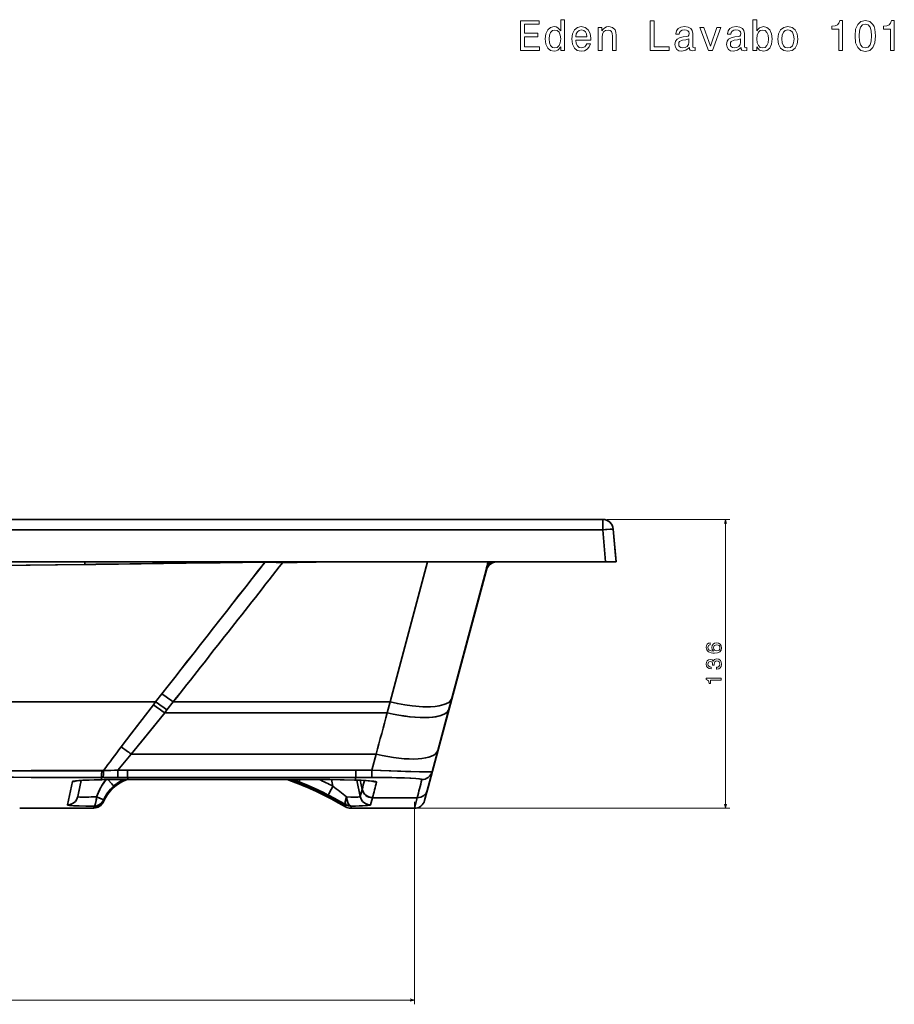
# Model space of a CAD drawing. Extents: x 88 to 2391, y -1 to 1539.
# Tile 5 of 7: x 821 to 1232, y 1076 to 1539. Entities that reach past the tile are written whole.
import ezdxf

# ---------------------------------------------------------------- set-up
doc = ezdxf.new("R2010")
doc.units = 0

msp = doc.modelspace()

# ---------------------------------------------------------------- linework, layer by layer
at = {"color": 7, "lineweight": 35}
for p, q in [((1094.92, 1304.05), (594.5, 1304.05)), ((1094.92, 1304.05), (594.5, 1304.05)), ((843.46, 1304.05), (594.5, 1304.05)), ((1094.92, 1304.05), (594.5, 1304.05)), ((594.5, 1304.05), (845.47, 1304.05)), ((843.46, 1304.05), (868.55, 1304.05)), ((868.55, 1304.05), (846.41, 1304.05)), ((594.5, 1299.23), (1094.92, 1299.23)), ((594.5, 1299.23), (1094.92, 1299.23)), ((1096.25, 1284.05), (594.5, 1284.05)), ((594.5, 1284.05), (1096.25, 1284.05)), ((994.94, 1218.25), (1012.54, 1284.05)), ((994.94, 1218.25), (1012.54, 1284.05)), ((1040.25, 1280.35), (1011.19, 1171.89)), ((1040.54, 1281.43), (1012.52, 1176.86)), ((1012.52, 1176.86), (1040.54, 1281.43)), ((1023.92, 1219.92), (1040.09, 1280.35)), ((1040.09, 1280.35), (1023.92, 1219.92)), ((594.5, 1218.25), (884.67, 1218.25)), ((594.5, 1218.25), (884.67, 1218.25)), ((892.95, 1218.25), (994.94, 1218.25)), ((892.95, 1218.25), (994.94, 1218.25)), ((1017.35, 1195.37), (1022.55, 1214.82)), ((1022.55, 1214.82), (1017.35, 1195.37)), ((993.58, 1213.15), (888.92, 1213.15)), ((993.58, 1213.15), (888.92, 1213.15)), ((873.19, 1193.68), (988.37, 1193.68)), ((873.19, 1193.68), (988.37, 1193.68)), ((978.83, 1186.1), (871.46, 1186.1)), ((978.83, 1186.1), (871.46, 1186.1)), ((871.46, 1182.69), (978.83, 1182.69)), ((978.83, 1182.69), (871.46, 1182.69)), ((932.46, 1181.75), (871.79, 1181.75)), ((871.79, 1181.75), (932.46, 1181.75)), ((871.79, 1181.74), (932.46, 1181.74)), ((959.28, 1181.75), (932.46, 1181.75)), ((932.46, 1181.75), (959.28, 1181.75)), ((959.28, 1181.74), (932.46, 1181.74)), ((1007.69, 1173.15), (986.67, 1173.15)), ((986.67, 1173.15), (1007.69, 1173.15)), ((827.09, 1168.3), (855.57, 1168.3)), ((855.57, 1168.3), (827.09, 1168.3)), ((855.57, 1168.3), (827.09, 1168.3)), ((1006.36, 1168.18), (976.49, 1168.18)), ((1006.36, 1168.18), (976.49, 1168.18)), ((976.49, 1168.18), (1006.36, 1168.18))]:
    msp.add_line(p, q, dxfattribs=at)
at = {"color": 7, "lineweight": 35, "ltscale": 0.023656}
msp.add_line((846.41, 1304.05), (845.47, 1304.05), dxfattribs=at)
at = {"color": 7, "lineweight": 35, "ltscale": 0.000601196}
msp.add_line((868.55, 1304.05), (868.53, 1304.05), dxfattribs=at)
at = {"color": 7, "lineweight": 35, "ltscale": 0.120639}
msp.add_line((1094.92, 1304.05), (1094.92, 1299.23), dxfattribs=at)
msp.add_line((1094.92, 1304.05), (1094.92, 1299.23), dxfattribs=at)
at = {"color": 7, "lineweight": 13}
for p, q in [((1096.92, 1304.05), (1154.66, 1304.05)), ((1152.66, 1168.18), (1152.66, 1304.05)), ((1006.36, 1171.18), (1006.36, 1076)), ((1008.36, 1168.18), (1154.66, 1168.18)), ((182.65, 1078), (1006.36, 1078))]:
    msp.add_line(p, q, dxfattribs=at)
at = {"color": 7, "lineweight": 35, "ltscale": 0.38081}
for p, q in [((1096.25, 1284.05), (1094.92, 1299.23)), ((1094.92, 1299.23), (1096.25, 1284.05))]:
    msp.add_line(p, q, dxfattribs=at)
at = {"color": 7, "lineweight": 35, "ltscale": 0.312082}
msp.add_line((1100.99, 1287.05), (1099.9, 1299.49), dxfattribs=at)
at = {"color": 7, "lineweight": 35, "ltscale": 0.387369}
msp.add_line((1101.25, 1284.05), (1099.9, 1299.49), dxfattribs=at)
msp.add_line((1101.25, 1284.05), (1099.9, 1299.49), dxfattribs=at)
at = {"color": 7, "lineweight": 35, "ltscale": 0.000457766}
msp.add_line((936.16, 1284.04), (936.16, 1284.06), dxfattribs=at)
at = {"color": 7, "lineweight": 35, "ltscale": 0.000460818}
msp.add_line((936.16, 1284.04), (936.16, 1284.06), dxfattribs=at)
at = {"color": 7, "lineweight": 35, "ltscale": 0.007218}
msp.add_line((944.43, 1283.77), (944.43, 1284.06), dxfattribs=at)
msp.add_line((944.43, 1283.77), (944.43, 1284.06), dxfattribs=at)
at = {"color": 7, "lineweight": 35, "ltscale": 0.125095}
for p, q in [((1101.25, 1284.05), (1096.25, 1284.05)), ((1096.25, 1284.05), (1101.25, 1284.05))]:
    msp.add_line(p, q, dxfattribs=at)
at = {"color": 7, "lineweight": 35, "ltscale": 0.026614}
msp.add_line((1100.52, 1284.05), (1099.45, 1284.05), dxfattribs=at)
at = {"color": 7, "lineweight": 35, "ltscale": 0.075286}
msp.add_line((1100.99, 1287.05), (1101.25, 1284.05), dxfattribs=at)
at = {"color": 7, "lineweight": 35, "ltscale": 0.000698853}
for p, q in [((1040.11, 1280.35), (1040.09, 1280.35)), ((1040.09, 1280.35), (1040.11, 1280.35))]:
    msp.add_line(p, q, dxfattribs=at)
at = {"color": 7, "lineweight": 35, "ltscale": 0.000701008}
msp.add_line((1040.12, 1280.38), (1040.11, 1280.35), dxfattribs=at)
at = {"color": 7, "lineweight": 35, "ltscale": 0.012562}
msp.add_line((1040.25, 1280.84), (1040.12, 1280.36), dxfattribs=at)
at = {"color": 7, "lineweight": 35, "ltscale": 0.028867}
msp.add_line((1040.25, 1280.35), (1040.55, 1281.46), dxfattribs=at)
at = {"color": 7, "lineweight": 35, "ltscale": 0.001094}
msp.add_line((1040.26, 1280.39), (1040.25, 1280.35), dxfattribs=at)
at = {"color": 7, "lineweight": 35, "ltscale": 0.042599}
for p, q in [((884.67, 1218.25), (883.61, 1216.91)), ((883.61, 1216.91), (884.67, 1218.25))]:
    msp.add_line(p, q, dxfattribs=at)
at = {"color": 7, "lineweight": 35, "ltscale": 0.118253}
msp.add_line((884.67, 1218.25), (887.59, 1221.96), dxfattribs=at)
at = {"color": 7, "lineweight": 35, "ltscale": 0.118252}
msp.add_line((887.59, 1221.96), (884.67, 1218.25), dxfattribs=at)
at = {"color": 7, "lineweight": 35, "ltscale": 0.119156}
for p, q in [((892.95, 1218.25), (890, 1214.5)), ((890, 1214.5), (892.95, 1218.25))]:
    msp.add_line(p, q, dxfattribs=at)
at = {"color": 7, "lineweight": 35, "ltscale": 0.132009}
for p, q in [((994.94, 1218.25), (993.58, 1213.15)), ((993.58, 1213.15), (994.94, 1218.25))]:
    msp.add_line(p, q, dxfattribs=at)
at = {"color": 7, "lineweight": 35, "ltscale": 0.131952}
for p, q in [((1022.55, 1214.82), (1023.92, 1219.92)), ((1023.92, 1219.92), (1022.55, 1214.82))]:
    msp.add_line(p, q, dxfattribs=at)
at = {"color": 7, "lineweight": 35, "ltscale": 0.043321}
for p, q in [((890, 1214.5), (888.92, 1213.15)), ((888.92, 1213.15), (890, 1214.5))]:
    msp.add_line(p, q, dxfattribs=at)
at = {"color": 7, "lineweight": 35, "ltscale": 0.258251}
msp.add_line((1017.35, 1195.37), (1014.68, 1185.39), dxfattribs=at)
msp.add_line((1017.35, 1195.37), (1014.68, 1185.39), dxfattribs=at)
at = {"color": 7, "lineweight": 35, "ltscale": 0.196026}
msp.add_line((988.37, 1193.68), (986.36, 1186.1), dxfattribs=at)
msp.add_line((988.37, 1193.68), (986.36, 1186.1), dxfattribs=at)
at = {"color": 7, "lineweight": 35, "ltscale": 0.020065}
for p, q in [((860.15, 1185.95), (859.35, 1185.95)), ((859.35, 1185.95), (860.15, 1185.95))]:
    msp.add_line(p, q, dxfattribs=at)
at = {"color": 7, "lineweight": 35, "ltscale": 0.112976}
msp.add_line((871.46, 1186.1), (866.94, 1186.1), dxfattribs=at)
at = {"color": 7, "lineweight": 35, "ltscale": 0.112978}
msp.add_line((866.94, 1186.1), (871.46, 1186.1), dxfattribs=at)
at = {"color": 7, "lineweight": 35, "ltscale": 0.085266}
for p, q in [((866.95, 1182.69), (866.94, 1186.1)), ((866.95, 1182.69), (866.94, 1186.1)), ((871.46, 1182.69), (871.46, 1186.1)), ((871.46, 1182.69), (871.46, 1186.1)), ((978.83, 1186.1), (978.83, 1182.69))]:
    msp.add_line(p, q, dxfattribs=at)
at = {"color": 7, "lineweight": 35, "ltscale": 0.188104}
msp.add_line((986.36, 1186.1), (978.83, 1186.1), dxfattribs=at)
at = {"color": 7, "lineweight": 35, "ltscale": 0.188095}
for p, q in [((986.36, 1186.1), (978.83, 1186.1)), ((986.36, 1182.69), (978.83, 1182.69)), ((978.83, 1182.69), (986.36, 1182.69))]:
    msp.add_line(p, q, dxfattribs=at)
at = {"color": 7, "lineweight": 35, "ltscale": 0.085263}
for p, q in [((978.83, 1182.69), (978.83, 1186.1)), ((986.36, 1186.1), (986.36, 1182.69)), ((986.36, 1182.69), (986.36, 1186.1))]:
    msp.add_line(p, q, dxfattribs=at)
at = {"color": 7, "lineweight": 35, "ltscale": 0.192931}
msp.add_line((849.66, 1181.3), (848.05, 1173.75), dxfattribs=at)
at = {"color": 7, "lineweight": 35, "ltscale": 0.154727}
msp.add_line((848.37, 1175.26), (849.66, 1181.31), dxfattribs=at)
at = {"color": 7, "lineweight": 35, "ltscale": 0.026215}
for p, q in [((859.14, 1181.65), (859.14, 1182.7)), ((859.14, 1182.7), (859.14, 1181.65))]:
    msp.add_line(p, q, dxfattribs=at)
at = {"color": 7, "lineweight": 35, "ltscale": 0.020053}
msp.add_line((859.14, 1182.7), (859.94, 1182.69), dxfattribs=at)
at = {"color": 7, "lineweight": 35, "ltscale": 0.020052}
msp.add_line((859.14, 1182.7), (859.94, 1182.69), dxfattribs=at)
at = {"color": 7, "lineweight": 35, "ltscale": 0.112971}
msp.add_line((866.95, 1182.69), (871.46, 1182.69), dxfattribs=at)
msp.add_line((866.95, 1182.69), (871.46, 1182.69), dxfattribs=at)
at = {"color": 7, "lineweight": 35, "ltscale": 0.047491}
for p, q in [((871.79, 1181.75), (869.89, 1181.75)), ((869.89, 1181.75), (871.79, 1181.75)), ((871.79, 1181.74), (869.89, 1181.74))]:
    msp.add_line(p, q, dxfattribs=at)
at = {"color": 7, "lineweight": 35, "ltscale": 0.00010376}
for p, q in [((869.89, 1181.74), (869.89, 1181.75)), ((869.89, 1181.74), (869.89, 1181.75)), ((871.79, 1181.74), (871.79, 1181.75)), ((932.46, 1181.74), (932.46, 1181.75))]:
    msp.add_line(p, q, dxfattribs=at)
at = {"color": 7, "lineweight": 35, "ltscale": 0.024883}
for p, q in [((871.79, 1181.75), (871.46, 1182.69)), ((871.46, 1182.69), (871.79, 1181.75))]:
    msp.add_line(p, q, dxfattribs=at)
at = {"color": 7, "lineweight": 35, "ltscale": 0.000106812}
for p, q in [((871.79, 1181.75), (871.79, 1181.74)), ((932.46, 1181.75), (932.46, 1181.74)), ((959.28, 1181.75), (959.28, 1181.74)), ((959.28, 1181.75), (959.28, 1181.74))]:
    msp.add_line(p, q, dxfattribs=at)
at = {"color": 7, "lineweight": 35, "ltscale": 0.030992}
msp.add_line((952.56, 1181.74), (952.11, 1180.58), dxfattribs=at)
msp.add_line((952.56, 1181.74), (952.11, 1180.58), dxfattribs=at)
at = {"color": 7, "lineweight": 35, "ltscale": 0.078743}
msp.add_line((967.35, 1181.7), (968, 1178.62), dxfattribs=at)
msp.add_line((967.35, 1181.7), (968, 1178.62), dxfattribs=at)
at = {"color": 7, "lineweight": 35, "ltscale": 0.031615}
for p, q in [((978.83, 1182.69), (978.54, 1181.46)), ((978.54, 1181.46), (978.83, 1182.69))]:
    msp.add_line(p, q, dxfattribs=at)
at = {"color": 7, "lineweight": 35, "ltscale": 0.196123}
msp.add_line((979.25, 1181.42), (980.88, 1173.75), dxfattribs=at)
msp.add_line((979.25, 1181.42), (980.88, 1173.75), dxfattribs=at)
at = {"color": 7, "lineweight": 35, "ltscale": 0.108826}
msp.add_line((981.78, 1177.11), (980.88, 1181.37), dxfattribs=at)
at = {"color": 7, "lineweight": 35, "ltscale": 0.108595}
msp.add_line((980.88, 1181.36), (981.78, 1177.11), dxfattribs=at)
at = {"color": 7, "lineweight": 35, "ltscale": 0.28027}
msp.add_line((843.16, 1169.8), (845.49, 1180.76), dxfattribs=at)
msp.add_line((843.16, 1169.8), (845.49, 1180.76), dxfattribs=at)
at = {"color": 7, "lineweight": 35, "ltscale": 0.009618}
for p, q in [((952.07, 1180.2), (952.11, 1180.58)), ((952.11, 1180.58), (952.07, 1180.2))]:
    msp.add_line(p, q, dxfattribs=at)
at = {"color": 7, "lineweight": 35, "ltscale": 0.08694}
msp.add_line((981.78, 1177.11), (980.88, 1173.75), dxfattribs=at)
at = {"color": 7, "lineweight": 35, "ltscale": 0.086931}
msp.add_line((981.78, 1177.11), (980.88, 1173.75), dxfattribs=at)
at = {"color": 7, "lineweight": 35, "ltscale": 0.001848}
for p, q in [((981.8, 1177.18), (981.78, 1177.11)), ((981.78, 1177.11), (981.8, 1177.18)), ((986.69, 1173.22), (986.67, 1173.15)), ((986.69, 1173.22), (986.67, 1173.15))]:
    msp.add_line(p, q, dxfattribs=at)
at = {"color": 7, "lineweight": 35, "ltscale": 0.128585}
for p, q in [((1012.52, 1176.85), (1011.19, 1171.89)), ((1011.19, 1171.89), (1012.52, 1176.85))]:
    msp.add_line(p, q, dxfattribs=at)
at = {"color": 7, "lineweight": 35, "ltscale": 0.000212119}
for p, q in [((1012.52, 1176.86), (1012.52, 1176.85)), ((1012.52, 1176.85), (1012.52, 1176.86))]:
    msp.add_line(p, q, dxfattribs=at)
at = {"color": 7, "lineweight": 35, "ltscale": 0.038563}
msp.add_line((848.05, 1173.75), (848.37, 1175.26), dxfattribs=at)
msp.add_line((848.05, 1173.75), (848.37, 1175.26), dxfattribs=at)
at = {"color": 7, "lineweight": 35, "ltscale": 0.038531}
msp.add_line((848.05, 1173.75), (848.37, 1175.26), dxfattribs=at)
at = {"color": 7, "lineweight": 35, "ltscale": 0.00073854}
msp.add_line((848.05, 1173.72), (848.05, 1173.75), dxfattribs=at)
at = {"color": 7, "lineweight": 35, "ltscale": 3.11219e-05}
msp.add_line((848.05, 1173.75), (848.05, 1173.75), dxfattribs=at)
at = {"color": 7, "lineweight": 35, "ltscale": 0.000741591}
msp.add_line((848.05, 1173.75), (848.05, 1173.72), dxfattribs=at)
at = {"color": 7, "lineweight": 35, "ltscale": 0.007407}
for p, q in [((860.16, 1172.12), (860.16, 1171.83)), ((860.16, 1171.83), (860.16, 1172.12))]:
    msp.add_line(p, q, dxfattribs=at)
at = {"color": 7, "lineweight": 35, "ltscale": 0.012833}
for p, q in [((860.16, 1171.83), (860.16, 1171.31)), ((860.16, 1171.31), (860.16, 1171.83))]:
    msp.add_line(p, q, dxfattribs=at)
at = {"color": 7, "lineweight": 35, "ltscale": 0.000516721}
msp.add_line((980.88, 1173.75), (980.88, 1173.73), dxfattribs=at)
at = {"color": 7, "lineweight": 35, "ltscale": 0.000525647}
msp.add_line((980.88, 1173.73), (980.88, 1173.75), dxfattribs=at)
at = {"color": 7, "lineweight": 35, "ltscale": 0.086972}
msp.add_line((986.67, 1173.15), (985.77, 1169.79), dxfattribs=at)
msp.add_line((986.67, 1173.15), (985.77, 1169.79), dxfattribs=at)
at = {"color": 7, "lineweight": 35, "ltscale": 0.12867}
for p, q in [((1006.36, 1168.18), (1007.69, 1173.15)), ((1007.69, 1173.15), (1006.36, 1168.18))]:
    msp.add_line(p, q, dxfattribs=at)
at = {"color": 7, "lineweight": 35, "ltscale": 0.000211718}
for p, q in [((1007.69, 1173.16), (1007.69, 1173.15)), ((1007.69, 1173.15), (1007.69, 1173.16))]:
    msp.add_line(p, q, dxfattribs=at)
at = {"color": 7, "lineweight": 35, "ltscale": 0.003726}
msp.add_line((820.73, 1168.18), (820.88, 1168.18), dxfattribs=at)
at = {"color": 7, "lineweight": 35, "ltscale": 6.40869e-05}
for p, q in [((827.09, 1168.3), (827.09, 1168.3)), ((827.09, 1168.3), (827.09, 1168.3)), ((855.57, 1168.3), (855.57, 1168.3)), ((855.57, 1168.3), (855.57, 1168.3)), ((976.49, 1168.18), (976.49, 1168.18)), ((1006.36, 1168.18), (1006.36, 1168.18)), ((1006.36, 1168.18), (1006.36, 1168.18))]:
    msp.add_line(p, q, dxfattribs=at)
at = {"color": 7, "lineweight": 35, "ltscale": 0.013185}
msp.add_line((855.57, 1168.3), (855.58, 1168.83), dxfattribs=at)
msp.add_line((855.57, 1168.3), (855.58, 1168.83), dxfattribs=at)
at = {"color": 7, "lineweight": 35, "ltscale": 0.007581}
msp.add_line((855.58, 1168.83), (855.58, 1169.13), dxfattribs=at)
at = {"color": 7, "lineweight": 35, "ltscale": 0.007582}
msp.add_line((855.58, 1169.13), (855.58, 1168.83), dxfattribs=at)
at = {"color": 7, "lineweight": 35, "ltscale": 0.02197}
msp.add_line((974.17, 1169.73), (973.94, 1168.88), dxfattribs=at)
msp.add_line((974.17, 1169.73), (973.94, 1168.88), dxfattribs=at)
at = {"color": 7, "lineweight": 35, "ltscale": 6.43769e-05}
msp.add_line((973.94, 1168.88), (973.94, 1168.88), dxfattribs=at)
at = {"color": 7, "lineweight": 35, "ltscale": 6.01901e-05}
msp.add_line((973.94, 1168.88), (973.94, 1168.88), dxfattribs=at)
at = {"color": 7, "lineweight": 35, "ltscale": 0.004107}
msp.add_line((974.22, 1169.89), (974.17, 1169.73), dxfattribs=at)
at = {"color": 7, "lineweight": 35, "ltscale": 0.004101}
msp.add_line((974.17, 1169.73), (974.22, 1169.89), dxfattribs=at)
at = {"color": 7, "lineweight": 35, "ltscale": 0.026243}
for p, q in [((976.49, 1168.18), (976.75, 1169.2)), ((976.75, 1169.2), (976.49, 1168.18))]:
    msp.add_line(p, q, dxfattribs=at)
at = {"color": 7, "lineweight": 35, "ltscale": 6.71387e-05}
msp.add_line((976.49, 1168.18), (976.49, 1168.18), dxfattribs=at)
at = {"color": 7, "lineweight": 13}
for points in [[(1056.34, 1524.63), (1065.22, 1524.63), (1065.22, 1526.32), (1058.2, 1526.32), (1058.2, 1531.06), (1064.45, 1531.06), (1064.45, 1532.74), (1058.2, 1532.74), (1058.2, 1536.93), (1065.05, 1536.93), (1065.05, 1538.63), (1056.34, 1538.63)], [(1075.2, 1526.3), (1075.2, 1524.63), (1076.98, 1524.63), (1076.98, 1539.11), (1075.22, 1539.11), (1075.22, 1533.81), (1073.87, 1535.34), (1073.04, 1535.7), (1072.1, 1535.84), (1070.38, 1535.44), (1069.05, 1534.31), (1068.18, 1532.5), (1067.88, 1530.05), (1068.18, 1527.61), (1069.05, 1525.78), (1070.38, 1524.63), (1072.1, 1524.24), (1073.04, 1524.39), (1073.89, 1524.75)], [(1117.2, 1524.63), (1126.2, 1524.63), (1126.2, 1526.32), (1119.06, 1526.32), (1119.06, 1538.63), (1117.2, 1538.63)], [(1167.37, 1526.3), (1168.68, 1524.75), (1170.48, 1524.24), (1172.17, 1524.63), (1173.52, 1525.78), (1174.37, 1527.61), (1174.69, 1530.05), (1174.37, 1532.5), (1173.5, 1534.31), (1172.17, 1535.44), (1170.48, 1535.84), (1168.7, 1535.32), (1167.98, 1534.67), (1167.37, 1533.81), (1167.37, 1539.11), (1165.6, 1539.11), (1165.6, 1524.63), (1167.37, 1524.63)], [(1205.94, 1524.63), (1207.78, 1524.63), (1207.78, 1538.73), (1206.41, 1538.73), (1206.04, 1537.5), (1205.32, 1536.67), (1204.21, 1536.19), (1202.67, 1536.03), (1202.67, 1534.59), (1205.94, 1534.59)], [(1213.59, 1531.47), (1213.89, 1528.3), (1214.84, 1526.04), (1216.35, 1524.67), (1218.45, 1524.22), (1220.53, 1524.67), (1222.04, 1526.04), (1222.97, 1528.3), (1223.29, 1531.47), (1222.97, 1534.61), (1222.58, 1535.86), (1222.04, 1536.89), (1220.53, 1538.26), (1218.45, 1538.73), (1216.35, 1538.26), (1214.84, 1536.87), (1213.89, 1534.61)], [(1230.23, 1524.63), (1232.07, 1524.63), (1232.07, 1538.73), (1230.69, 1538.73), (1230.33, 1537.5), (1229.61, 1536.67), (1228.5, 1536.19), (1226.96, 1536.03), (1226.96, 1534.59), (1230.23, 1534.59)], [(1072.4, 1534.25), (1073.57, 1533.97), (1074.46, 1533.18), (1074.98, 1531.87), (1075.18, 1530.05), (1074.98, 1528.22), (1074.46, 1526.91), (1073.57, 1526.1), (1072.4, 1525.84), (1071.29, 1526.1), (1070.44, 1526.91), (1069.88, 1528.24), (1069.69, 1530.05), (1069.88, 1531.85), (1070.44, 1533.16), (1071.29, 1533.97)], [(1082.24, 1529.53), (1089.34, 1529.53), (1089.36, 1530.36), (1089.04, 1532.68), (1088.15, 1534.41), (1086.74, 1535.46), (1084.86, 1535.84), (1083.03, 1535.44), (1081.62, 1534.31), (1080.71, 1532.48), (1080.39, 1530.05), (1080.69, 1527.57), (1081.6, 1525.76), (1082.99, 1524.63), (1084.8, 1524.24), (1086.38, 1524.51), (1087.67, 1525.19), (1088.62, 1526.28), (1089.16, 1527.73), (1087.41, 1527.73), (1087.04, 1526.93), (1086.52, 1526.32), (1085.03, 1525.84), (1083.88, 1526.06), (1083.01, 1526.77), (1082.44, 1527.92), (1082.24, 1529.47)], [(1082.24, 1531.02), (1082.46, 1532.41), (1083.01, 1533.44), (1083.84, 1534.07), (1084.93, 1534.29), (1085.99, 1534.07), (1086.82, 1533.44), (1087.33, 1532.41), (1087.51, 1531.02)], [(1092.83, 1524.63), (1094.61, 1524.63), (1094.61, 1530.88), (1094.79, 1532.31), (1095.37, 1533.36), (1096.28, 1534.01), (1097.49, 1534.25), (1098.46, 1534.05), (1099.07, 1533.5), (1099.37, 1532.6), (1099.47, 1531.39), (1099.47, 1524.63), (1101.24, 1524.63), (1101.24, 1531.75), (1101.16, 1533.18), (1100.8, 1534.37), (1099.61, 1535.46), (1097.76, 1535.84), (1096.73, 1535.7), (1095.86, 1535.32), (1095.11, 1534.67), (1094.53, 1533.81), (1094.53, 1535.46), (1092.83, 1535.46)], [(1135.7, 1526.04), (1135.7, 1525.98), (1135.8, 1525.29), (1136.1, 1524.81), (1137.37, 1524.43), (1138.36, 1524.59), (1138.36, 1525.96), (1137.94, 1525.9), (1137.37, 1526.16), (1137.27, 1526.97), (1137.27, 1532.58), (1137.03, 1534.01), (1136.33, 1535.02), (1135.1, 1535.62), (1133.36, 1535.84), (1131.67, 1535.6), (1130.41, 1534.92), (1129.63, 1533.85), (1129.37, 1532.43), (1129.37, 1532.31), (1130.96, 1532.31), (1131.1, 1533.16), (1131.54, 1533.77), (1132.27, 1534.13), (1133.3, 1534.27), (1134.29, 1534.17), (1134.99, 1533.87), (1135.42, 1533.34), (1135.56, 1532.62), (1135.48, 1531.77), (1135.16, 1531.35), (1134.35, 1531.14), (1132.84, 1530.98), (1131.1, 1530.62), (1129.87, 1529.97), (1129.14, 1528.97), (1128.92, 1527.47), (1129.12, 1526.14), (1129.75, 1525.15), (1130.76, 1524.53), (1132.15, 1524.31), (1134.03, 1524.73)], [(1144.66, 1524.63), (1146.53, 1524.63), (1150.49, 1535.46), (1148.65, 1535.46), (1145.61, 1526.73), (1142.5, 1535.46), (1140.64, 1535.46)], [(1159.99, 1526.04), (1159.99, 1525.98), (1160.09, 1525.29), (1160.39, 1524.81), (1161.66, 1524.43), (1162.65, 1524.59), (1162.65, 1525.96), (1162.23, 1525.9), (1161.66, 1526.16), (1161.56, 1526.97), (1161.56, 1532.58), (1161.32, 1534.01), (1160.61, 1535.02), (1159.38, 1535.62), (1157.65, 1535.84), (1155.95, 1535.6), (1154.7, 1534.92), (1153.92, 1533.85), (1153.65, 1532.43), (1153.65, 1532.31), (1155.25, 1532.31), (1155.39, 1533.16), (1155.83, 1533.77), (1156.56, 1534.13), (1157.59, 1534.27), (1158.58, 1534.17), (1159.28, 1533.87), (1159.71, 1533.34), (1159.85, 1532.62), (1159.77, 1531.77), (1159.44, 1531.35), (1158.64, 1531.14), (1157.12, 1530.98), (1155.39, 1530.62), (1154.16, 1529.97), (1153.43, 1528.97), (1153.21, 1527.47), (1153.41, 1526.14), (1154.04, 1525.15), (1155.05, 1524.53), (1156.44, 1524.31), (1158.31, 1524.73)], [(1172.88, 1530.05), (1172.68, 1528.24), (1172.13, 1526.91), (1171.27, 1526.1), (1170.18, 1525.84), (1168.99, 1526.1), (1168.12, 1526.91), (1167.57, 1528.22), (1167.39, 1530.05), (1167.57, 1531.87), (1168.12, 1533.18), (1168.99, 1533.97), (1170.18, 1534.25), (1171.27, 1533.97), (1172.13, 1533.16), (1172.68, 1531.85)], [(1177.32, 1530.03), (1177.64, 1527.57), (1178.57, 1525.76), (1180.04, 1524.63), (1182.02, 1524.24), (1183.97, 1524.63), (1185.45, 1525.74), (1186.37, 1527.55), (1186.72, 1530.03), (1186.37, 1532.5), (1185.45, 1534.33), (1183.97, 1535.44), (1182.02, 1535.84), (1180.04, 1535.44), (1178.57, 1534.31), (1177.64, 1532.5)], [(1179.13, 1530.05), (1179.31, 1531.87), (1179.88, 1533.18), (1180.79, 1533.99), (1182.02, 1534.27), (1183.23, 1533.99), (1184.14, 1533.2), (1184.7, 1531.87), (1184.9, 1530.05), (1184.7, 1528.22), (1184.14, 1526.89), (1183.23, 1526.08), (1182.02, 1525.82), (1180.79, 1526.08), (1179.88, 1526.89), (1179.31, 1528.22)], [(1215.52, 1531.47), (1215.69, 1533.91), (1216.19, 1535.66), (1217.1, 1536.69), (1218.45, 1537.05), (1219.78, 1536.69), (1220.69, 1535.66), (1221.19, 1533.91), (1221.35, 1531.47), (1221.19, 1529.01), (1220.69, 1527.25), (1219.78, 1526.22), (1218.45, 1525.88), (1217.1, 1526.22), (1216.19, 1527.25), (1215.69, 1529.01)], [(1135.5, 1528.42), (1135.26, 1527.37), (1134.61, 1526.56), (1133.64, 1526.04), (1132.45, 1525.86), (1131.69, 1525.96), (1131.14, 1526.28), (1130.8, 1526.85), (1130.7, 1527.63), (1130.78, 1528.34), (1131.1, 1528.84), (1132.39, 1529.41), (1134.03, 1529.65), (1135.5, 1530.14)], [(1159.79, 1528.42), (1159.54, 1527.37), (1158.9, 1526.56), (1157.93, 1526.04), (1156.74, 1525.86), (1155.97, 1525.96), (1155.43, 1526.28), (1155.09, 1526.85), (1154.99, 1527.63), (1155.07, 1528.34), (1155.39, 1528.84), (1156.68, 1529.41), (1158.31, 1529.65), (1159.79, 1530.14)], [(1145.54, 1246.01), (1144.73, 1245.82), (1144.12, 1245.38), (1143.74, 1244.69), (1143.61, 1243.8), (1143.68, 1243.21), (1143.87, 1242.69), (1144.18, 1242.24), (1144.63, 1241.86), (1145.18, 1241.55), (1145.86, 1241.33), (1146.65, 1241.19), (1147.55, 1241.15), (1148.98, 1241.31), (1150.02, 1241.8), (1150.65, 1242.6), (1150.86, 1243.69), (1150.68, 1244.67), (1150.2, 1245.42), (1149.46, 1245.9), (1148.51, 1246.07), (1147.55, 1245.9), (1146.82, 1245.44), (1146.35, 1244.72), (1146.19, 1243.83), (1146.39, 1242.87), (1146.97, 1242.16), (1145.86, 1242.31), (1145.06, 1242.63), (1144.59, 1243.13), (1144.43, 1243.81), (1144.51, 1244.32), (1144.72, 1244.7), (1145.07, 1244.95), (1145.54, 1245.08)], [(1148.52, 1245.09), (1149.16, 1244.98), (1149.64, 1244.7), (1149.96, 1244.25), (1150.06, 1243.68), (1149.96, 1243.09), (1149.65, 1242.63), (1149.17, 1242.34), (1148.53, 1242.25), (1147.91, 1242.35), (1147.43, 1242.63), (1147.13, 1243.1), (1147.02, 1243.72), (1147.13, 1244.27), (1147.42, 1244.7), (1147.9, 1244.98)], [(1148.46, 1233.58), (1148.53, 1233.58), (1149.5, 1233.74), (1150.22, 1234.21), (1150.69, 1234.96), (1150.86, 1235.95), (1150.69, 1237), (1150.25, 1237.78), (1149.54, 1238.29), (1148.63, 1238.47), (1148.04, 1238.39), (1147.55, 1238.17), (1147.18, 1237.8), (1146.91, 1237.32), (1146.36, 1237.97), (1145.49, 1238.21), (1144.71, 1238.05), (1144.11, 1237.62), (1143.74, 1236.91), (1143.61, 1235.95), (1143.77, 1235.04), (1144.21, 1234.34), (1144.92, 1233.89), (1145.86, 1233.74), (1145.93, 1233.74), (1145.93, 1234.64), (1145.28, 1234.72), (1144.82, 1234.98), (1144.54, 1235.4), (1144.44, 1236), (1144.52, 1236.52), (1144.73, 1236.9), (1145.07, 1237.14), (1145.53, 1237.23), (1146.03, 1237.14), (1146.36, 1236.89), (1146.56, 1236.47), (1146.62, 1235.9), (1146.61, 1235.5), (1147.41, 1235.5), (1147.39, 1236), (1147.48, 1236.63), (1147.72, 1237.11), (1148.12, 1237.39), (1148.63, 1237.49), (1149.22, 1237.38), (1149.65, 1237.09), (1149.92, 1236.62), (1150.01, 1236.01), (1149.91, 1235.37), (1149.61, 1234.91), (1149.13, 1234.62), (1148.46, 1234.5)], [(1150.66, 1228.46), (1150.66, 1229.38), (1143.61, 1229.38), (1143.61, 1228.7), (1144.22, 1228.51), (1144.64, 1228.15), (1144.88, 1227.6), (1144.96, 1226.83), (1145.68, 1226.83), (1145.68, 1228.46)]]:
    msp.add_lwpolyline(points, close=True, dxfattribs=at)
for points in [[(1153.18, 1302.12), (1152.66, 1304.05), (1152.14, 1302.12)], [(1152.14, 1170.11), (1152.66, 1168.18), (1153.18, 1170.11)], [(1004.43, 1077.48), (1006.36, 1078), (1004.43, 1078.52)]]:
    msp.add_lwpolyline(points, dxfattribs=at)
at = {"color": 7, "lineweight": 35}
for points in [[(1094.92, 1299.23), (1096.21, 1299.34), (1098.5, 1299.49), (1099.67, 1299.52), (1099.85, 1299.51), (1099.89, 1299.5), (1099.9, 1299.5), (1099.9, 1299.5), (1099.9, 1299.49), (1099.9, 1299.49)], [(851.3, 1282.87), (809.88, 1282.41), (776.28, 1282.1), (742.82, 1281.84), (704.6, 1281.61), (649.6, 1281.42), (594.5, 1281.38)], [(594.5, 1281.38), (637.42, 1281.4), (680.27, 1281.51), (723.1, 1281.72), (774.35, 1282.08), (825.62, 1282.58), (851.3, 1282.87)], [(994.94, 1218.25), (998.41, 1217.48), (1001.87, 1216.85), (1005.28, 1216.37), (1006.99, 1216.19), (1008.67, 1216.06), (1010.27, 1215.97), (1011.83, 1215.93), (1014.01, 1215.96), (1016.08, 1216.11), (1017.06, 1216.23), (1018, 1216.38), (1019.18, 1216.63), (1020.26, 1216.94), (1021.22, 1217.31), (1021.75, 1217.57), (1022.23, 1217.85), (1022.65, 1218.14), (1023.01, 1218.45), (1023.41, 1218.91), (1023.72, 1219.4), (1023.92, 1219.92)], [(994.94, 1218.25), (998.41, 1217.48), (1001.87, 1216.85), (1005.28, 1216.37), (1006.99, 1216.19), (1008.67, 1216.06), (1010.27, 1215.97), (1011.83, 1215.93), (1014.01, 1215.96), (1016.08, 1216.11), (1017.06, 1216.23), (1018, 1216.38), (1019.18, 1216.63), (1020.26, 1216.94), (1021.22, 1217.31), (1021.75, 1217.57), (1022.23, 1217.85), (1022.65, 1218.14), (1023.01, 1218.45), (1023.41, 1218.91), (1023.72, 1219.4), (1023.92, 1219.92)], [(883.61, 1216.91), (873.49, 1203.69), (868.45, 1197.06)], [(883.61, 1216.91), (872.99, 1203.04), (868.45, 1197.06)], [(993.58, 1213.15), (996.32, 1212.53), (999.07, 1211.99), (1002.48, 1211.45), (1004.13, 1211.25), (1006.52, 1211.01), (1009.47, 1210.85), (1010.45, 1210.83), (1013.16, 1210.89), (1014.81, 1211.02), (1016.47, 1211.25), (1017.51, 1211.46), (1018.73, 1211.79), (1019.65, 1212.12), (1020.61, 1212.59), (1021.25, 1213.02), (1021.79, 1213.5), (1021.94, 1213.67), (1022.29, 1214.17), (1022.52, 1214.71), (1022.55, 1214.82)], [(888.92, 1213.15), (879.37, 1201.27), (873.19, 1193.68)], [(888.92, 1213.15), (879.53, 1201.47), (873.19, 1193.68)], [(859.14, 1182.7), (859.15, 1182.71), (859.17, 1182.77), (859.23, 1183.17), (859.28, 1183.84), (859.35, 1185.95)], [(859.14, 1182.7), (859.15, 1182.71), (859.17, 1182.77), (859.23, 1183.17), (859.28, 1183.84), (859.35, 1185.95)], [(859.94, 1182.69), (859.95, 1182.71), (859.98, 1182.77), (860.03, 1183.17), (860.08, 1183.84), (860.15, 1185.95)], [(859.94, 1182.69), (859.95, 1182.71), (859.98, 1182.77), (860.03, 1183.17), (860.08, 1183.84), (860.15, 1185.95)], [(986.36, 1186.1), (994.44, 1185.81), (1002.21, 1185.56), (1008.82, 1185.39), (1011.43, 1185.34), (1013.94, 1185.34), (1014.54, 1185.36), (1014.66, 1185.38), (1014.68, 1185.39), (1014.68, 1185.39)], [(986.36, 1186.1), (995.24, 1185.78), (1004.68, 1185.49), (1010.84, 1185.35), (1012.99, 1185.33), (1014.14, 1185.34), (1014.47, 1185.36), (1014.65, 1185.38), (1014.67, 1185.39), (1014.68, 1185.39), (1014.68, 1185.39)], [(859.14, 1182.7), (714.09, 1182.9), (594.5, 1182.96)], [(845.49, 1180.76), (845.51, 1180.79), (845.57, 1180.83), (845.7, 1180.88), (846.12, 1180.98), (847.09, 1181.11), (848.5, 1181.24), (851.99, 1181.43), (856.58, 1181.59), (859.14, 1181.65)], [(845.49, 1180.76), (845.5, 1180.77), (845.52, 1180.8), (845.56, 1180.83), (845.69, 1180.88), (846, 1180.96), (847.02, 1181.1), (848.52, 1181.24), (850.37, 1181.35), (852.49, 1181.45), (855.7, 1181.57), (859.14, 1181.65)], [(859.24, 1181.64), (853.37, 1181.48), (849.69, 1181.3), (847.75, 1181.15), (846.98, 1181.05)], [(861.34, 1181.68), (860.25, 1180.19), (859.26, 1178.64), (858.38, 1177.02), (857.59, 1175.36), (856.9, 1173.65)], [(870.37, 1181.74), (868.96, 1181.09), (867.62, 1180.34), (866.36, 1179.49), (865.18, 1178.56), (864.09, 1177.55), (863.13, 1176.52), (862.25, 1175.43), (861.46, 1174.28), (860.76, 1173.07), (860.16, 1171.83)], [(860.16, 1171.31), (860.84, 1172.72), (861.63, 1174.06), (862.53, 1175.34), (863.53, 1176.54), (864.62, 1177.65), (865.8, 1178.68), (867.05, 1179.6), (868.38, 1180.43), (869.77, 1181.14), (871.21, 1181.74)], [(870.37, 1181.74), (869.04, 1181.13), (867.76, 1180.42), (866.54, 1179.62), (865.39, 1178.74), (864.1, 1177.57), (863.5, 1176.94), (862.92, 1176.28), (862.12, 1175.24), (861.39, 1174.15), (860.73, 1173.01), (860.16, 1171.83)], [(862.21, 1181.69), (864, 1179.71), (864.67, 1178.99), (864.95, 1178.7), (864.97, 1178.69), (864.97, 1178.69)], [(862.21, 1181.69), (863.99, 1179.72), (864.67, 1178.98), (864.96, 1178.7), (864.97, 1178.69), (864.97, 1178.69)], [(946.45, 1181.74), (949.96, 1180.49), (953.44, 1179.13), (956.91, 1177.66), (960.36, 1176.1), (963.79, 1174.43), (967.19, 1172.67), (970.58, 1170.82), (973.94, 1168.88)], [(973.94, 1168.88), (970.2, 1171.04), (966.41, 1173.09), (962.58, 1175.03), (958.72, 1176.86), (954.81, 1178.56), (950.66, 1180.23), (946.46, 1181.74)], [(973.94, 1168.88), (969.89, 1171.21), (965.8, 1173.41), (961.67, 1175.48), (957.49, 1177.41), (953.35, 1179.17), (949.18, 1180.78), (946.46, 1181.74)], [(959.28, 1181.75), (965.48, 1181.72), (971.38, 1181.64), (978.54, 1181.46)], [(959.28, 1181.75), (966.53, 1181.71), (973.35, 1181.6), (978.54, 1181.46)], [(978.36, 1181.46), (971.87, 1181.63), (963.56, 1181.73), (959.28, 1181.74)], [(986.67, 1180.98), (986.97, 1180.89), (986.98, 1180.89), (986.96, 1180.9), (986.62, 1180.95), (985.19, 1181.1), (982.32, 1181.29), (978.36, 1181.46)], [(978.54, 1181.46), (982.97, 1181.26), (986.2, 1181.03), (987.33, 1180.9), (988.1, 1180.77), (988.43, 1180.67), (988.51, 1180.62), (988.54, 1180.58), (988.55, 1180.57), (988.55, 1180.54)], [(988.55, 1180.54), (988.55, 1180.58), (988.53, 1180.6), (988.47, 1180.65), (988.3, 1180.71), (987.7, 1180.85), (986.68, 1180.98), (985.32, 1181.11), (983.71, 1181.22), (981.26, 1181.35), (978.54, 1181.46)], [(1009.85, 1181.69), (1009.85, 1181.72), (1009.84, 1181.74), (1009.8, 1181.77), (1009.69, 1181.82), (1009.28, 1181.93), (1008.4, 1182.05), (1007.11, 1182.18), (1004.2, 1182.35), (1000.36, 1182.5), (995.8, 1182.61), (990.76, 1182.67), (986.36, 1182.69)], [(986.36, 1182.69), (993.83, 1182.64), (997.92, 1182.57), (1001.75, 1182.46), (1004.65, 1182.33), (1007.04, 1182.18), (1008.75, 1182.01), (1009.53, 1181.87), (1009.75, 1181.8), (1009.83, 1181.75), (1009.84, 1181.73), (1009.85, 1181.69)], [(952.07, 1180.2), (955.75, 1178.71), (959.39, 1177.14), (962.96, 1175.49), (965.59, 1174.21), (968.17, 1172.92), (971.23, 1171.32), (974.17, 1169.73)], [(952.07, 1180.2), (956.1, 1178.57), (960.03, 1176.85), (963.88, 1175.05), (966.1, 1173.96), (969.31, 1172.33), (974.17, 1169.73)], [(965.85, 1174.4), (963.23, 1175.71), (959.18, 1177.62), (956.39, 1178.84), (952.11, 1180.58)], [(952.11, 1180.58), (956.39, 1178.84), (960.56, 1176.99), (964.59, 1175.04), (965.85, 1174.4)], [(848.05, 1173.72), (848.08, 1173.69), (848.11, 1173.66), (848.2, 1173.62), (848.41, 1173.56), (849.12, 1173.47), (850.06, 1173.43), (851.2, 1173.42), (853.27, 1173.47), (856.9, 1173.65)], [(856.9, 1173.65), (854.4, 1173.51), (852.06, 1173.43), (850.77, 1173.42), (849.65, 1173.44), (848.97, 1173.49), (848.46, 1173.55), (848.14, 1173.64), (848.07, 1173.69), (848.05, 1173.72)], [(856.9, 1173.65), (856.8, 1172.31), (856.6, 1171.06), (856.46, 1170.5), (856.29, 1170), (856.12, 1169.65), (855.94, 1169.37), (855.74, 1169.19), (855.58, 1169.13)], [(860.16, 1172.12), (860.16, 1172.12), (860.16, 1172.13), (860.12, 1172.15), (859.87, 1172.29), (858.11, 1173.11), (856.9, 1173.65)], [(856.9, 1173.65), (859.08, 1172.66), (859.85, 1172.3), (860.12, 1172.15), (860.16, 1172.13), (860.16, 1172.12), (860.16, 1172.12)], [(974.47, 1173.53), (974.12, 1172.56), (973.9, 1171.63), (973.85, 1171.2), (973.85, 1170.81), (973.88, 1170.5), (973.96, 1170.23), (974.07, 1170.03), (974.22, 1169.89)], [(974.47, 1173.53), (976.46, 1173.46), (978.27, 1173.44), (979.73, 1173.48), (980.41, 1173.56), (980.65, 1173.6), (980.8, 1173.66), (980.85, 1173.69), (980.88, 1173.73)], [(976.75, 1169.2), (976.5, 1169.25), (976.27, 1169.34), (976.03, 1169.5), (975.81, 1169.7), (975.42, 1170.21), (975.1, 1170.83), (974.84, 1171.53), (974.6, 1172.5), (974.47, 1173.53)], [(820.88, 1168.18), (823.63, 1168.27), (827.09, 1168.3)], [(855.58, 1169.13), (851.84, 1169.2), (848.56, 1169.29), (845.96, 1169.41), (844.16, 1169.56), (843.51, 1169.65), (843.31, 1169.7), (843.19, 1169.75), (843.17, 1169.77)], [(843.17, 1169.77), (843.19, 1169.75), (843.3, 1169.7), (843.5, 1169.65), (844.11, 1169.56), (845.34, 1169.45), (846.9, 1169.36), (848.67, 1169.29), (852.02, 1169.19), (855.58, 1169.13)], [(985.76, 1169.78), (985.71, 1169.74), (985.46, 1169.67), (985.02, 1169.6), (983.61, 1169.47), (981.24, 1169.34), (976.75, 1169.2)]]:
    msp.add_lwpolyline(points, dxfattribs=at)
for centre, radius, start, end in [((868.55, 1299.05), 5, 90, 90.2746), ((1094.92, 1299.05), 5, 5, 90), ((1094.92, 1299.05), 5, 5, 90), ((1094.92, 1299.05), 5, 4.9999, 90), ((1094.92, 1299.05), 5, 68.76, 90), ((1094.92, 1299.05), 5, 47.5145, 68.7402), ((1094.92, 1299.05), 5, 26.2519, 47.4946), ((1017.24, 1282), 165.95, 179.2894, 179.6994), ((1017.25, 1282), 165.95, 179.2893, 179.6993), ((526.64, 28058.22), 26777.31, 270.694676, 270.87627), ((525.92, 28111.02), 26830.12, 270.694867, 270.876099), ((54803.29, -40908.93), 68424.51, 141.9291726, 141.9951659), ((54055.3, -40323.66), 67474.76, 141.9287491, 141.9956713), ((-45819.93, 37975.1), 59440.38, 321.8019383, 321.8822647), ((-46003.05, 38119.24), 59673.43, 321.8019041, 321.8819198), ((720.93, -5599.94), 6887.34, 88.140367, 88.209257), ((720.67, -5608.22), 6895.62, 88.140408, 88.209216), ((645.22, 20971.11), 19689.61, 270.870731, 270.922988), ((640.42, 21273.1), 19991.64, 270.871332, 270.922865), ((627.84, 1397.78), 428.59, 344.1094, 344.6122), ((627.83, 1397.78), 428.6, 344.1095, 344.6122), ((1044.93, 1279.07), 4.99, 130.3214, 165.1125), ((1044.93, 1279.07), 4.99, 130.2898, 165.1125), ((1044.93, 1279.07), 4.99, 130.3221, 165.1127), ((1044.93, 1279.04), 5.02, 128.4803, 150.0463), ((1044.92, 1279.04), 5.01, 128.4617, 150.0646), ((1051.17, 1277.51), 11.44, 145.1318, 155.5343), ((1051.12, 1277.54), 11.39, 145.1125, 155.558), ((1045.08, 1279.05), 5, 89.9986, 135.5954), ((1045.08, 1279.05), 5, 90, 135.5942), ((1040.56, 1283.48), 1.33, 315.7292, 334.8514), ((1044.93, 1279.07), 4.99, 90.3265, 130.3054), ((1044.93, 1279.07), 4.99, 101.3501, 130.31), ((1044.93, 1279.07), 4.99, 101.35, 130.288), ((1040.92, 1283.8), 1.22, 310.2109, 317.3794), ((1040.92, 1283.8), 1.22, 310.2106, 317.3808), ((1044.92, 1279.04), 5.01, 90.3245, 128.4748), ((1044.92, 1279.04), 5.01, 90.2973, 128.4749), ((1045.08, 1279.05), 5, 101.3535, 114.1326), ((1055.78, 1275.4), 16.51, 155.4784, 162.2531), ((1055.76, 1275.41), 16.5, 155.4764, 162.2565), ((1047.52, 1277.57), 7.99, 150.2319, 159.0433), ((1047.52, 1277.57), 8, 150.2355, 159.0394), ((1040, 1280.36), 0.0862, 350.7665, 54.2178), ((1040, 1280.36), 0.0862, 350.7688, 54.2222), ((1044.91, 1279.05), 5, 150.1573, 165), ((1044.91, 1279.05), 5, 150.1572, 165.0002), ((1052.35, 1277.08), 12.66, 162.1509, 165.058), ((1052.45, 1277.05), 12.77, 162.1622, 165.0421), ((1045.08, 1279.05), 5, 135.5942, 165), ((1045.07, 1279.06), 4.98, 138.1957, 165.0399), ((1052.73, 1277), 12.93, 158.6822, 164.9627), ((1052.51, 1277.07), 12.69, 158.6191, 165.0134), ((1045.03, 1279.08), 4.95, 147.7651, 157.4055), ((1045.08, 1279.05), 5, 145.3227, 155.8138), ((1039.36, 1282.22), 1.39, 330.803, 1.3017), ((1039.36, 1282.22), 1.39, 330.8031, 1.3016), ((1045.26, 1278.9), 5.23, 135.7081, 138.263), ((674.72, 913.75), 369.86, 54.4046, 55.4149), ((674.73, 913.75), 369.85, 54.405, 55.4153), ((680.35, 917.71), 368.13, 54.7254, 55.7394), ((680.35, 917.72), 368.12, 54.7249, 55.739), ((672.18, 913.05), 370.18, 54.1621, 55.1686), ((672.18, 913.05), 370.18, 54.1621, 55.1685), ((16789.06, -3019.14), 16352.66, 165.00035, 165.07096), ((15929.49, -2789.47), 15462.94, 164.998014, 165.072695), ((2254.05, 153.02), 1734.9, 143.00222, 143.4601), ((2254.71, 152.52), 1735.73, 143.00232, 143.46), ((655.52, 893.8), 370.55, 54.0252, 54.9248), ((655.52, 893.8), 370.55, 54.0252, 54.9248), ((-562.38, 2370.21), 1856.09, 320.36037, 320.66346), ((-550.87, 2360.72), 1841.18, 320.35914, 320.66468), ((631.75, 1655585.5), 1654399.62, 269.99870659, 270.00787953), ((631.8, 1655894.5), 1654708.67, 269.99870659, 270.00787953), ((799.71, 4117.54), 2932.21, 271.1812, 271.31393), ((798.65, 4165.14), 2979.82, 271.18273, 271.31334), ((591.05, -136738.39), 137921.34, 89.8886294, 89.9985613), ((845.5, 1185.76), 5, 269.9786, 290.9556), ((845.5, 1185.76), 5, 269.9786, 290.9477), ((869.62, 623.1), 558.64, 89.9724, 91.0744), ((869.62, 623.12), 558.63, 89.9725, 91.0745), ((859.22, 1182.59), 0.943, 265.1695, 276.1772), ((859.22, 1182.59), 0.943, 265.1696, 276.1772), ((869.62, 628.01), 553.73, 89.9721, 91.0737), ((866.7, 4905.93), 3723.24, 269.89601, 270.00374), ((866.7, 4910.02), 3727.33, 269.89608, 270.00369), ((877.75, 1164.25), 19.29, 114.8537, 131.5032), ((877.75, 1164.25), 19.29, 114.8848, 131.5032), ((903.41, 1055.56), 133.8, 68.6735, 70.5678), ((903.41, 1055.56), 133.81, 68.6735, 70.5671), ((903.35, 1054.89), 134.82, 68.795, 70.1996), ((903.34, 1054.88), 134.83, 68.795, 70.199), ((896.5, 1039.37), 156.54, 62.8193, 65.439), ((896.83, 1040.06), 155.77, 62.8119, 65.4458), ((978.44, 1183.6), 2.14, 263.5036, 272.6892), ((978.44, 1183.6), 2.14, 263.7002, 272.6892), ((689.98, 1255.23), 302.08, 345.0266, 345.8253), ((692.4, 1254.6), 299.58, 345.0226, 345.8279), ((988.55, 1185.55), 5, 246.5374, 269.9767), ((988.55, 1185.55), 5, 246.5371, 269.9767), ((687.06, 1258.75), 331.86, 345.0535, 346.5728), ((687.04, 1258.76), 331.88, 345.0536, 346.5728), ((1009.85, 1186.69), 5, 269.9551, 344.9778), ((1009.85, 1186.69), 5, 269.955, 344.9778), ((691.88, 1262.46), 331.87, 345.0536, 346.5728), ((691.88, 1262.46), 331.87, 345.0536, 346.5728), ((2217.54, 537.41), 1404.45, 152.835, 153.02805), ((2217.61, 537.37), 1404.54, 152.83496, 153.028), ((841.88, 1011.71), 209.2, 50.6712, 52.9241), ((841.94, 1011.78), 209.11, 50.6707, 52.9245), ((986.67, 1178.15), 5, 192.065, 269.9868), ((986.67, 1178.16), 5, 192.0874, 269.9644), ((986.69, 1178.23), 5, 192.065, 269.9868), ((986.69, 1178.23), 5, 192.0874, 269.9644), ((674.03, 1256.69), 323.61, 345.0537, 346.3907), ((674.03, 1256.69), 323.61, 345.0533, 346.3903), ((1007.7, 1178.16), 5, 269.952, 344.9808), ((843.16, 1174.79), 5, 269.9788, 347.9424), ((843.17, 1174.79), 5, 269.9563, 347.9649), ((843.16, 1174.78), 5, 270.0443, 347.8235), ((843.16, 1174.78), 5.01, 270.0666, 347.8013), ((848.11, 1173.74), 0.0619, 167.6138, 194.0841), ((848.11, 1173.74), 0.0619, 167.6094, 194.0879), ((855.58, 1174.13), 5, 269.9845, 336.2622), ((855.58, 1174.13), 5, 269.9837, 336.2617), ((855.58, 1173.83), 5, 269.9849, 336.3511), ((855.58, 1173.83), 5, 269.9952, 336.3407), ((863.16, 974.24), 224.96, 60.4192, 62.8409), ((863.16, 974.23), 224.98, 60.4192, 62.8408), ((985.77, 1174.79), 5, 192.0684, 269.9868), ((985.77, 1174.8), 5, 192.0908, 269.9644), ((985.77, 1174.78), 5.01, 192.1702, 269.8824), ((985.77, 1174.78), 5.01, 192.1454, 269.9041), ((1006.36, 1173.18), 5, 269.995, 344.9814), ((1006.36, 1173.18), 5, 270.0254, 344.9912), ((1006.36, 1173.18), 5, 269.9803, 344.9962), ((820.79, 1169.98), 1.8, 268.0908, 276.6425), ((820.79, 1169.98), 1.8, 268.0943, 272.8405), ((843.19, 1169.79), 0.0301, 168.8501, 211.6252), ((843.19, 1169.79), 0.0301, 168.8538, 211.6218), ((855.57, 1173.3), 5, 270.0065, 336.5167), ((855.57, 1173.3), 5, 270.0158, 336.5466), ((855.57, 1173.3), 5, 270.0071, 336.5163), ((976.49, 1173.18), 5, 239.323, 269.9825), ((976.49, 1173.18), 5, 239.3065, 269.9973), ((976.49, 1173.18), 5, 239.3207, 269.9844), ((976.75, 1174.2), 5, 239.614, 269.9746), ((976.75, 1174.2), 5, 239.6155, 269.9767), ((985.73, 1169.8), 0.0423, 317.6201, 343.2143), ((985.73, 1169.8), 0.0423, 317.62, 343.2142)]:
    msp.add_arc(centre, radius, start, end, dxfattribs=at)
for centre, major_axis, ratio, start_param, end_param in [((1094.92, 1299.05), (-4.98, -0.44), 0.034767, 3.141593, 4.709347), ((1039.37, 1284.65), (2.14, -2.1), 0.657392, 0.000516, 0.710355), ((1039.94, 1285.31), (1.86, -2.35), 0.6226, 0.001556, 0.61118), ((1039.94, 1285.31), (1.86, -2.35), 0.6226, 0.001556, 0.611182), ((993.57, 1222.58), (28.98, -7.75), 0.304848, 4.793846, 6.281984), ((988.37, 1203.14), (28.98, -7.75), 0.305659, 4.794021, 6.282011), ((988.37, 1203.14), (28.98, -7.75), 0.305659, 4.794021, 6.282011), ((873.57, 1165.17), (-5.01, -24.17), 0.745819, 4.124845, 4.511874), ((877.8, 1164.08), (18.21, 6.21), 0.979805, 1.598874, 2.413795), ((877.8, 1164.08), (18.21, 6.22), 0.979647, 1.598399, 2.413526), ((878.75, 1164.59), (20.05, -1.85), 0.951814, 2.412154, 2.83464), ((878.82, 1164.52), (20.09, -2.34), 0.950988, 2.436235, 2.857685), ((1007.69, 1178.16), (-4.83, 1.29), 0.999116, 1.832375, 3.141592), ((1007.69, 1178.15), (-4.83, 1.29), 0.999116, 1.832375, 3.141593), ((1007.69, 1178.15), (4.83, -1.29), 0.999116, 4.973968, 6.283185), ((855.58, 1174.13), (-0.06, -5), 0.265195, 0.04214, 1.477184), ((976.75, 1174.19), (-2.46, -4.35), 0.351985, 5.059456, 6.240129), ((968.38, 1174.81), (12.5, -1.06), 0.069446, 5.226766, 6.261441), ((976.75, 1174.19), (0.11, -5), 0.461903, 4.835801, 6.237375), ((827.03, 1167.98), (8.12, 0), 0.040088, 1.564265, 2.459661), ((827.04, 1167.98), (8.12, 0), 0.040098, 1.564606, 2.459685), ((968.39, 1169.81), (17.38, -0.01), 0.03986, 5.213877, 6.248906)]:
    msp.add_ellipse(centre, major_axis=major_axis, ratio=ratio, start_param=start_param, end_param=end_param, dxfattribs=at)

doc.saveas('drawing.dxf')
